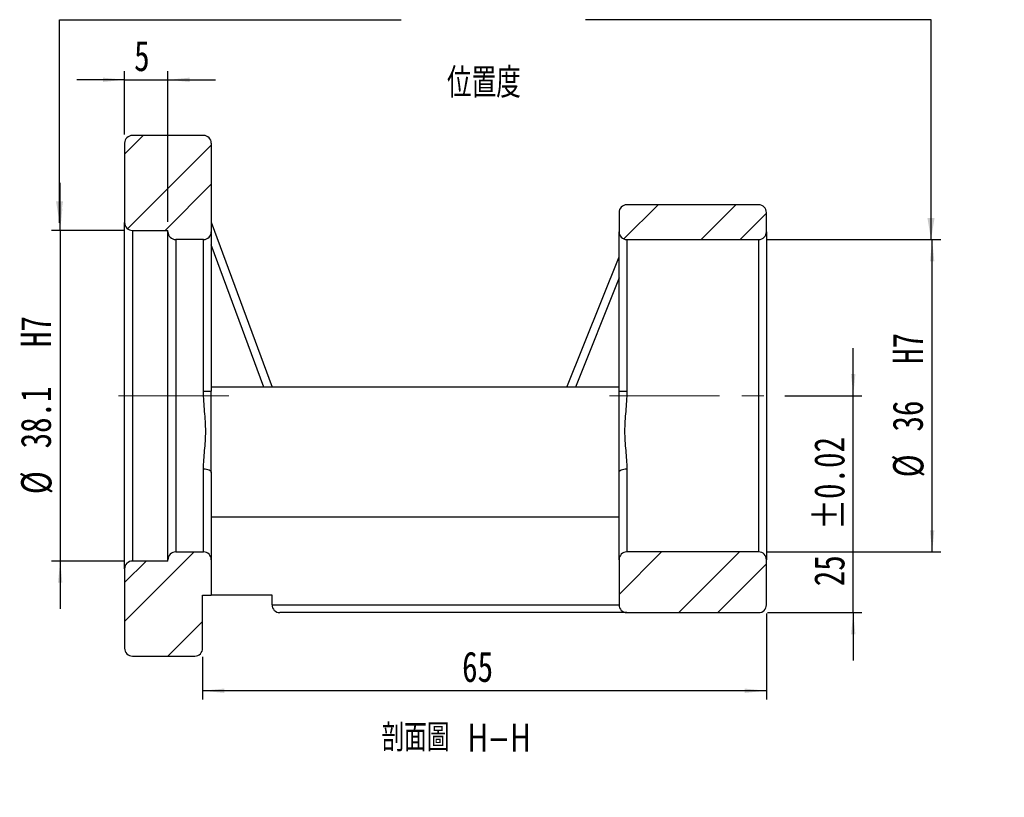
# Model space of a CAD drawing. Header units: millimetres. Extents: x 30 to 275, y 0 to 198.
# Tile 2 of 3: x 161 to 275, y 0 to 90. Entities that reach past the tile are written whole.
import ezdxf

# ---------------------------------------------------------------- set-up
doc = ezdxf.new("R2010")
doc.units = ezdxf.units.MM
doc.linetypes.add('CENTERX2', pattern=[20.32, 12.7, -2.54, 2.54, -2.54])
doc.layers.add('FORMAT', color=7, linetype='Continuous')
doc.styles.add('SLDTEXTSTYLE0', font='TXT', dxfattribs={"width": 0.75})
doc.styles.add('SLDTEXTSTYLE1', font='TXT', dxfattribs={"width": 0.75, "bigfont": 'bigfont'})
doc.dimstyles.new('SLDDIMSTYLE1', dxfattribs={"dimtxt": 0.18, "dimasz": 2.5, "dimexe": 0, "dimexo": 0.0625, "dimgap": 0, "dimtad": 0, "dimtih": 1, "dimtoh": 1, "dimdec": 0, "dimrnd": 1e-09, "dimzin": 0, "dimdsep": 46, "dimtxsty": 'Standard', "dimsah": 1, "dimcen": 0.09, "dimadec": 0, "dimazin": 0, "dimtfac": 2.5, "dimtdec": 0, "dimtofl": 0, "dimtmove": 0, "dimatfit": 3, "dimfxl": 0, "dimfrac": 2, "dimtolj": 1, "dimtzin": 0, "dimarcsym": 0})
doc.dimstyles.new('SLDDIMSTYLE2', dxfattribs={"dimtxt": 3.5, "dimasz": 2.5, "dimexe": 0, "dimexo": 0.0625, "dimgap": 0.875, "dimtad": 1, "dimdec": 1, "dimrnd": 1e-09, "dimzin": 12, "dimdsep": 46, "dimtxsty": 'SLDTEXTSTYLE0', "dimsah": 1, "dimcen": 0.09, "dimadec": 0, "dimazin": 3, "dimtfac": 1, "dimtdec": 1, "dimtmove": 0, "dimatfit": 0, "dimfxl": 0, "dimfrac": 2, "dimtolj": 1, "dimtzin": 12, "dimarcsym": 0})
doc.dimstyles.new('SLDDIMSTYLE3', dxfattribs={"dimtxt": 3.5, "dimasz": 2.5, "dimexe": 0, "dimexo": 0.0625, "dimgap": 0.875, "dimtad": 1, "dimrnd": 1e-09, "dimzin": 12, "dimdsep": 46, "dimtxsty": 'SLDTEXTSTYLE0', "dimsah": 1, "dimcen": 0.09, "dimadec": 0, "dimazin": 3, "dimtfac": 1, "dimtmove": 0, "dimatfit": 0, "dimfxl": 0, "dimfrac": 2, "dimtolj": 1, "dimtzin": 12, "dimarcsym": 0})
doc.dimstyles.new('SLDDIMSTYLE4', dxfattribs={"dimtxt": 3.5, "dimasz": 2.5, "dimexe": 0, "dimexo": 0.0625, "dimgap": 0.875, "dimtad": 1, "dimrnd": 1e-09, "dimzin": 12, "dimdsep": 46, "dimtxsty": 'SLDTEXTSTYLE0', "dimsah": 1, "dimcen": 0.09, "dimadec": 0, "dimazin": 3, "dimtol": 1, "dimtp": 0.02, "dimtm": 0.02, "dimtfac": 1, "dimtmove": 0, "dimatfit": 0, "dimfxl": 0, "dimfrac": 2, "dimtolj": 1, "dimarcsym": 0})
doc.dimstyles.new('SLDDIMSTYLE5', dxfattribs={"dimtxt": 3.5, "dimasz": 2.5, "dimexe": 0, "dimexo": 0.0625, "dimgap": 0.875, "dimtad": 1, "dimrnd": 1e-09, "dimzin": 12, "dimdsep": 46, "dimtxsty": 'SLDTEXTSTYLE0', "dimsah": 1, "dimcen": 0.09, "dimadec": 0, "dimazin": 3, "dimtfac": 1, "dimtofl": 0, "dimtmove": 0, "dimatfit": 3, "dimfxl": 0, "dimfrac": 2, "dimtolj": 1, "dimtzin": 12, "dimarcsym": 0})

# ---------------------------------------------------------------- blocks, each defined once
blk = doc.blocks.new('_D_1')
at = {"layer": 'FORMAT', "color": 7}
for p, q in [((165.97, 65.8), (165.97, 71.3)), ((173.29, 65.8), (164.97, 65.8)), ((165.97, 65.8), (165.97, 27.7)), ((173.29, 27.7), (164.97, 27.7)), ((165.97, 27.7), (165.97, 22.2))]:
    blk.add_line(p, q, dxfattribs=at)
for points in [[(165.97, 65.8), (166.22, 68.3), (165.72, 68.3)], [(165.97, 27.7), (165.72, 25.2), (166.22, 25.2)]]:
    blk.add_solid(points, dxfattribs=at)
at = {"layer": 'FORMAT', "color": 7, "char_height": 3.5, "attachment_point": 1, "rotation": 90, "style": 'SLDTEXTSTYLE0'}
for s, insert in [('H7', (161.41, 52.36)), ('38.1', (161.41, 40.68)), ('%%c', (161.46, 35.4))]:
    blk.add_mtext(s, dxfattribs=dict(at, insert=insert))
blk = doc.blocks.new('_D_2')
at = {"layer": 'FORMAT', "color": 7}
for p, q in [((173.39, 76.85), (173.39, 84.16)), ((178.39, 66.8), (178.39, 84.16)), ((173.39, 83.16), (167.89, 83.16)), ((173.39, 83.16), (178.39, 83.16)), ((178.39, 83.16), (183.89, 83.16))]:
    blk.add_line(p, q, dxfattribs=at)
for points in [[(173.39, 83.16), (170.89, 83.41), (170.89, 82.91)], [(178.39, 83.16), (180.89, 82.91), (180.89, 83.41)]]:
    blk.add_solid(points, dxfattribs=at)
at = {"layer": 'FORMAT', "color": 7, "insert": (174.49, 87.67), "char_height": 3.5, "attachment_point": 1, "style": 'SLDTEXTSTYLE0'}
blk.add_mtext('5', dxfattribs=at)
blk = doc.blocks.new('_D_3')
at = {"layer": 'FORMAT', "color": 7}
for p, q in [((257.39, 46.75), (257.39, 52.25)), ((249.49, 46.75), (258.39, 46.75)), ((257.39, 21.75), (257.39, 46.75)), ((247.49, 21.75), (258.39, 21.75)), ((257.39, 21.75), (257.39, 16.25))]:
    blk.add_line(p, q, dxfattribs=at)
for points in [[(257.39, 46.75), (257.64, 49.25), (257.14, 49.25)], [(257.39, 21.75), (257.14, 19.25), (257.64, 19.25)]]:
    blk.add_solid(points, dxfattribs=at)
at = {"layer": 'FORMAT', "color": 7, "char_height": 3.5, "attachment_point": 1, "rotation": 90, "style": 'SLDTEXTSTYLE0'}
for s, insert in [('±0.02', (252.88, 31.28)), ('25', (252.88, 24.79))]:
    blk.add_mtext(s, dxfattribs=dict(at, insert=insert))
blk = doc.blocks.new('_D_4')
at = {"layer": 'FORMAT', "color": 7}
for p, q in [((247.49, 64.75), (267.49, 64.75)), ((266.49, 28.75), (266.49, 64.75)), ((247.49, 28.75), (267.49, 28.75))]:
    blk.add_line(p, q, dxfattribs=at)
for points in [[(266.49, 64.75), (266.24, 62.25), (266.74, 62.25)], [(266.49, 28.75), (266.74, 31.25), (266.24, 31.25)]]:
    blk.add_solid(points, dxfattribs=at)
at = {"layer": 'FORMAT', "color": 7, "char_height": 3.5, "attachment_point": 1, "rotation": 90, "style": 'SLDTEXTSTYLE0'}
for s, insert in [('H7', (261.92, 50.42)), ('36', (261.92, 42.62)), ('%%c', (261.98, 37.34))]:
    blk.add_mtext(s, dxfattribs=dict(at, insert=insert))
blk = doc.blocks.new('_D_5')
at = {"layer": 'FORMAT', "color": 7}
for p, q in [((247.39, 21.65), (247.39, 11.75)), ((182.39, 16.65), (182.39, 11.75)), ((247.39, 12.75), (182.39, 12.75))]:
    blk.add_line(p, q, dxfattribs=at)
for points in [[(182.39, 12.75), (184.89, 12.5), (184.89, 13)], [(247.39, 12.75), (244.89, 13), (244.89, 12.5)]]:
    blk.add_solid(points, dxfattribs=at)
at = {"layer": 'FORMAT', "color": 7, "insert": (212.3, 17.27), "char_height": 3.5, "attachment_point": 1, "style": 'SLDTEXTSTYLE0'}
blk.add_mtext('65', dxfattribs=at)

msp = doc.modelspace()

# ---------------------------------------------------------------- hatches: boundary and pattern name
at = {"linetype": 'Continuous', "lineweight": 18}
h = msp.add_hatch(dxfattribs=at)
h.set_pattern_fill('ANSI32', angle=3e-322, style=0)
edge = h.paths.add_edge_path(flags=0)
edge.add_arc((174.29, 75.85), 0.9, 90, 180)
edge.add_line((173.39, 75.85), (173.39, 66.7))
edge.add_arc((174.29, 66.7), 0.9, 180, 270)
edge.add_line((174.29, 65.8), (178.39, 65.8))
edge.add_line((178.39, 65.8), (178.39, 65.65))
edge.add_arc((179.29, 65.65), 0.9, 180, 270)
edge.add_line((179.29, 64.75), (182.49, 64.75))
edge.add_arc((182.49, 65.65), 0.9, 270, 360)
edge.add_line((183.39, 65.65), (183.39, 75.85))
edge.add_arc((182.49, 75.85), 0.9, 0, 90)
edge.add_line((182.49, 76.75), (174.29, 76.75))
h = msp.add_hatch(dxfattribs=at)
h.set_pattern_fill('ANSI32', angle=3e-322, style=0)
edge = h.paths.add_edge_path(flags=0)
edge.add_arc((246.49, 67.85), 0.9, 0, 90)
edge.add_line((246.49, 68.75), (231.29, 68.75))
edge.add_arc((231.29, 67.85), 0.9, 90, 180)
edge.add_line((230.39, 67.85), (230.39, 65.65))
edge.add_arc((231.29, 65.65), 0.9, 180, 270)
edge.add_line((231.29, 64.75), (246.49, 64.75))
edge.add_arc((246.49, 65.65), 0.9, 270, 360)
edge.add_line((247.39, 65.65), (247.39, 67.85))
h = msp.add_hatch(dxfattribs=at)
h.set_pattern_fill('ANSI32', angle=3e-322, style=0)
edge = h.paths.add_edge_path(flags=0)
edge.add_arc((174.29, 17.65), 0.9, 180, 270)
edge.add_line((174.29, 16.75), (181.49, 16.75))
edge.add_arc((181.49, 17.65), 0.9, 270, 360)
edge.add_line((182.39, 17.65), (182.39, 23.75))
edge.add_line((182.39, 23.75), (183.39, 23.75))
edge.add_line((183.39, 23.75), (183.39, 27.85))
edge.add_arc((182.49, 27.85), 0.9, 0, 90)
edge.add_line((182.49, 28.75), (179.29, 28.75))
edge.add_arc((179.29, 27.85), 0.9, 90, 180)
edge.add_line((178.39, 27.85), (178.39, 27.7))
edge.add_line((178.39, 27.7), (174.29, 27.7))
edge.add_arc((174.29, 26.8), 0.9, 90, 180)
edge.add_line((173.39, 26.8), (173.39, 17.65))
h = msp.add_hatch(dxfattribs=at)
h.set_pattern_fill('ANSI32', angle=3e-322, style=0)
edge = h.paths.add_edge_path(flags=0)
edge.add_arc((246.49, 22.65), 0.9, 270, 360)
edge.add_line((247.39, 22.65), (247.39, 27.85))
edge.add_arc((246.49, 27.85), 0.9, 0, 90)
edge.add_line((246.49, 28.75), (231.29, 28.75))
edge.add_arc((231.29, 27.85), 0.9, 90, 180)
edge.add_line((230.39, 27.85), (230.39, 22.65))
edge.add_arc((231.29, 22.65), 0.9, 180, 270)
edge.add_line((231.29, 21.75), (246.49, 21.75))

# ---------------------------------------------------------------- linework, layer by layer
at = {"color": 7, "linetype": 'Continuous', "lineweight": 25}
for p, q in [((182.49, 76.75), (174.29, 76.75)), ((173.39, 75.85), (173.39, 66.7)), ((183.39, 75.85), (183.39, 65.65)), ((246.49, 68.75), (231.29, 68.75)), ((230.39, 67.85), (230.39, 65.65)), ((247.39, 65.65), (247.39, 67.85)), ((173.39, 26.8), (173.39, 66.7)), ((183.39, 66.75), (190.39, 47.75)), ((174.29, 65.8), (178.39, 65.8)), ((174.29, 65.8), (174.29, 27.7)), ((178.39, 65.65), (178.39, 65.8)), ((178.39, 27.85), (178.39, 65.65)), ((182.49, 64.75), (179.29, 64.75)), ((179.29, 64.75), (179.29, 28.75)), ((182.49, 47.263), (182.49, 64.75)), ((183.39, 65.65), (183.39, 47.288)), ((230.39, 47.288), (230.39, 65.65)), ((231.29, 64.75), (246.49, 64.75)), ((231.29, 64.75), (231.29, 47.263)), ((246.49, 28.75), (246.49, 64.75)), ((247.39, 65.65), (247.39, 27.85)), ((189.431, 47.75), (183.39, 64.147)), ((224.39, 47.75), (230.39, 62.75)), ((230.39, 60.327), (225.359, 47.75)), ((189.431, 47.75), (183.39, 47.75)), ((225.359, 47.75), (189.431, 47.75)), ((230.39, 47.75), (225.359, 47.75)), ((183.39, 37.906), (183.39, 47.288)), ((230.39, 37.906), (230.39, 47.288)), ((182.49, 28.75), (182.49, 38.327)), ((183.39, 37.906), (183.39, 27.85)), ((230.39, 27.85), (230.39, 37.906)), ((231.29, 38.327), (231.29, 28.75)), ((230.39, 32.75), (183.39, 32.75)), ((179.29, 28.75), (182.49, 28.75)), ((246.49, 28.75), (231.29, 28.75)), ((178.39, 27.7), (174.29, 27.7)), ((178.39, 27.7), (178.39, 27.85)), ((183.39, 27.85), (183.39, 23.75)), ((230.39, 27.85), (230.39, 22.65)), ((247.39, 22.65), (247.39, 27.85)), ((173.39, 26.8), (173.39, 17.65)), ((182.39, 17.65), (182.39, 23.75)), ((182.39, 23.75), (183.39, 23.75)), ((190.39, 23.75), (183.39, 23.75)), ((190.39, 22.65), (190.39, 23.75)), ((190.39, 22.65), (230.39, 22.65)), ((231.29, 21.75), (191.29, 21.75)), ((231.29, 21.75), (246.49, 21.75)), ((174.29, 16.75), (181.49, 16.75))]:
    msp.add_line(p, q, dxfattribs=at)
at = {"color": 7, "linetype": 'Continuous', "lineweight": 25, "flags": 128}
for points in [[(182.49, 38.327), (182.665, 38.319), (182.834, 38.295), (182.99, 38.256), (183.126, 38.204), (183.238, 38.14), (183.321, 38.067), (183.373, 37.988), (183.39, 37.906)], [(230.39, 37.906), (230.407, 37.988), (230.458, 38.067), (230.541, 38.14), (230.653, 38.204), (230.79, 38.256), (230.945, 38.295), (231.114, 38.319), (231.29, 38.327)]]:
    msp.add_lwpolyline(points, dxfattribs=at)
at = {"color": 7, "linetype": 'Continuous', "lineweight": 25}
for centre, radius, start, end in [((174.29, 75.85), 0.9, 90, 180), ((182.49, 75.85), 0.9, 0, 90), ((231.29, 67.85), 0.9, 90, 180), ((246.49, 67.85), 0.9, 0, 90), ((174.29, 66.7), 0.9, 180, 270), ((179.29, 65.65), 0.9, 180, 270), ((182.49, 65.65), 0.9, 270, 0), ((231.29, 65.65), 0.9, 180, 270), ((246.49, 65.65), 0.9, 270, 0), ((182.715, 55.178), 7.919, 268.37313, 274.89117), ((231.065, 55.178), 7.919, 265.10883, 271.62687), ((179.29, 27.85), 0.9, 90, 180), ((182.49, 27.85), 0.9, 0, 90), ((231.29, 27.85), 0.9, 90, 180), ((246.49, 27.85), 0.9, 0, 90), ((174.29, 26.8), 0.9, 90, 180), ((191.29, 22.65), 0.9, 180, 270), ((231.29, 22.65), 0.9, 180, 270), ((246.49, 22.65), 0.9, 270, 0), ((174.29, 17.65), 0.9, 180, 270), ((181.49, 17.65), 0.9, 270, 0)]:
    msp.add_arc(centre, radius, start, end, dxfattribs=at)
for points in [[(182.49, 38.327), (182.49, 39.015), (182.557, 39.717), (182.652, 40.798), (182.683, 41.162), (182.728, 41.901), (182.741, 42.277), (182.742, 43.033), (182.728, 43.412), (182.684, 44.175), (182.653, 44.559), (182.558, 45.714), (182.49, 46.485), (182.49, 47.263)], [(231.29, 47.263), (231.29, 46.485), (231.222, 45.715), (231.128, 44.567), (231.097, 44.186), (231.052, 43.424), (231.038, 43.043), (231.038, 42.287), (231.051, 41.913), (231.096, 41.172), (231.127, 40.805), (231.222, 39.719), (231.29, 39.015), (231.29, 38.327)]]:
    msp.add_open_spline(points, degree=3, knots=[0, 0, 0, 0, 0.25, 0.25, 0.375, 0.375, 0.5, 0.5, 0.625, 0.625, 0.75, 0.75, 1, 1, 1, 1], dxfattribs=at)
at = {"layer": 'FORMAT', "color": 7, "linetype": 'CENTERX2', "lineweight": 18}
for p, q in [((185.39, 46.75), (172.091, 46.75)), ((229.29, 46.75), (248.49, 46.75))]:
    msp.add_line(p, q, dxfattribs=at)

# ---------------------------------------------------------------- texts
at = {"layer": 'FORMAT', "color": 7, "insert": (210.558, 84.528), "char_height": 3.43958, "attachment_point": 1, "style": 'SLDTEXTSTYLE1'}
msp.add_mtext('\\M+188CA\\M+19275\\M+19378', dxfattribs=at)
at = {"layer": 'FORMAT', "insert": (211.56, 8.938), "char_height": 3.175, "attachment_point": 2, "style": 'SLDTEXTSTYLE1'}
msp.add_mtext('\\M+19655\\M+196CA\\M+19AA4 H-H', dxfattribs=at)

# ---------------------------------------------------------------- dimensions: what is measured, and where the dimension line sits
at = {"layer": 'FORMAT', "color": 7}
for base, p1, p2, dimstyle, picture, middle in [((178.39, 83.158), (173.39, 75.85), (178.39, 65.8), 'SLDDIMSTYLE3', '_D_2', (175.782, 83.158)), ((182.39, 12.755), (247.39, 22.65), (182.39, 17.65), 'SLDDIMSTYLE5', '_D_5', (214.89, 12.755))]:
    dim = msp.add_linear_dim(base=base, p1=p1, p2=p2, dimstyle=dimstyle, dxfattribs=at)
    dim.commit()
    dim.dimension.update_dxf_attribs({"geometry": picture, "text_midpoint": middle, "dimtype": 160})
for base, p1, p2, dimstyle, picture, middle in [((165.973, 27.7), (174.29, 65.8), (174.29, 27.7), 'SLDDIMSTYLE2', '_D_1', (165.973, 46.75)), ((266.489, 64.75), (246.49, 28.75), (246.49, 64.75), 'SLDDIMSTYLE5', '_D_4', (266.489, 46.75))]:
    dim = msp.add_linear_dim(base=base, p1=p1, p2=p2, angle=90, text='%%c<>  H7', dimstyle=dimstyle, dxfattribs=at)
    dim.commit()
    dim.dimension.update_dxf_attribs({"geometry": picture, "text_midpoint": middle, "dimtype": 160})
dim = msp.add_linear_dim(base=(257.39, 46.75), p1=(246.49, 21.75), p2=(248.49, 46.75), angle=90, dimstyle='SLDDIMSTYLE4', dxfattribs=at)
dim.commit()
dim.dimension.update_dxf_attribs({"geometry": '_D_3', "text_midpoint": (257.39, 33.831), "dimtype": 160})

# ---------------------------------------------------------------- leaders
for points in [[(165.895, 66.67), (165.895, 90.087), (205.283, 90.087)], [(266.357, 64.75), (266.357, 90.087), (226.51, 90.087)]]:
    msp.add_leader(points, dimstyle='SLDDIMSTYLE1', dxfattribs=at)

doc.saveas('drawing.dxf')
